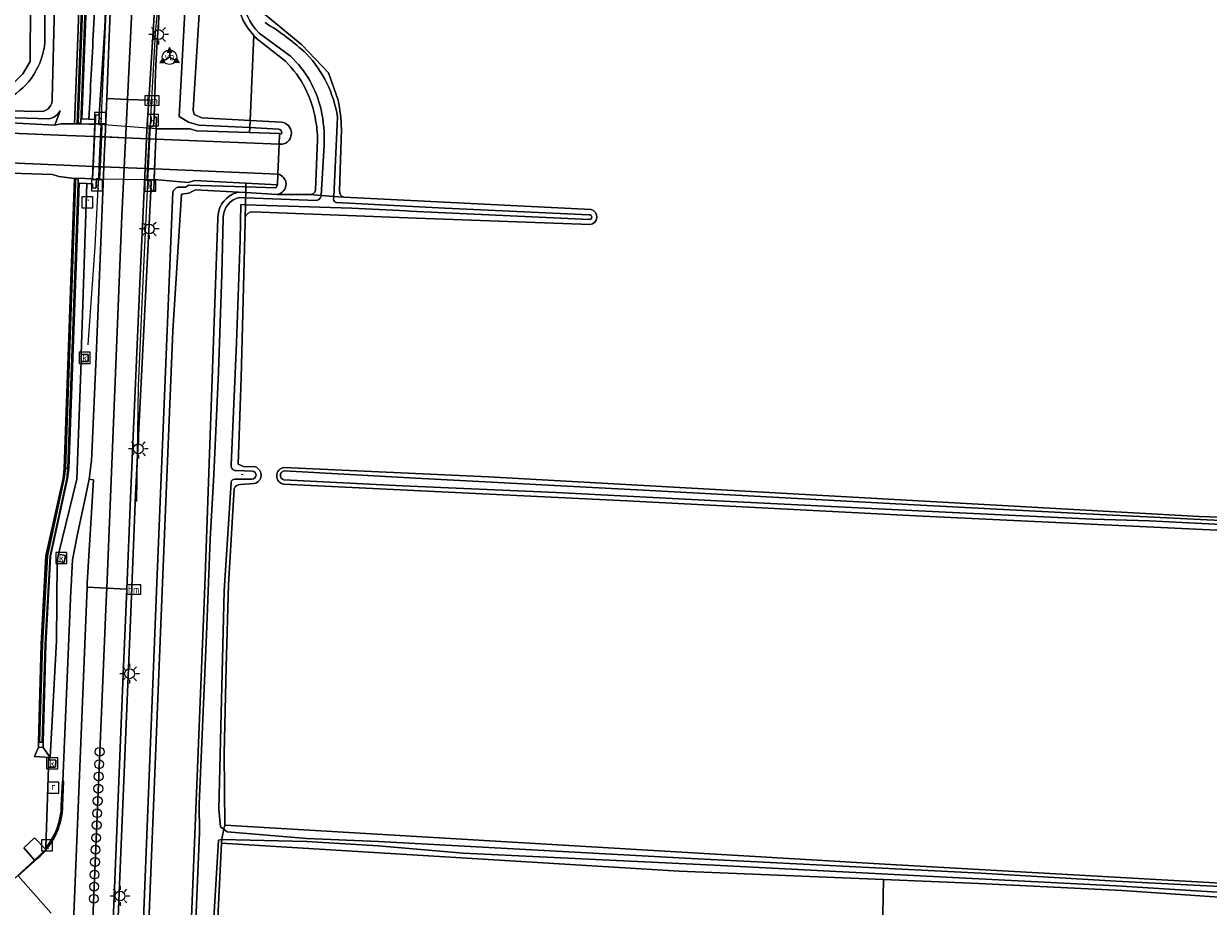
# Model space of a CAD drawing. Extents: x 168026 to 168874, y 448609 to 449769.
# Tile 16 of 39: x 168231 to 168473, y 449169 to 449349. Entities that reach past the tile are written whole.
import ezdxf
from ezdxf.enums import TextEntityAlignment as Align

# ---------------------------------------------------------------- set-up
doc = ezdxf.new("R2010")
doc.units = 0
doc.layers.get('0').update_dxf_attribs({"color": 252, "lineweight": 5})
for name, color, linetype, lineweight in [('B-WE-BV-GELEIDECONSTRUCTIE-G', 252, 'Continuous', 5), ('B-WE-BV-GELEIDECONSTRUCTIE-GV', 252, 'Continuous', 5), ('B-WE-GK-BESCHOEIING-G', 252, 'GK-BESCHOEIING', 5), ('B-WE-GR-BEPLANTING_CULTUUR_BOSPLANTSOEN-GV', 252, 'Continuous', 5), ('B-WE-GR-GROENVOORZIENING-GV', 252, 'Continuous', 5), ('B-WE-IE-MEUBILAIR_WEGMEUBILAIR-S', 252, 'Continuous', 5), ('B-WE-IE-TERREINAFSCHEIDING_KUNSTMATIG_HEKWERK-G', 252, 'IE-TERREINAFSCHEIDING-KUNSTMATIG', 5), ('B-WE-IE-TERREINAFSCHEIDING_KUNSTMATIG_MUUR-GV', 252, 'Continuous', 5), ('B-WE-KL-ET_LS_OV_LICHTMAST-S', 252, 'Continuous', 5), ('B-WE-KW-KUNSTWERK-GV', 252, 'Continuous', 5), ('B-WE-KW-KUNSTWERK_GELUIDSWERING_SCHERM-G', 252, 'Continuous', 5), ('B-WE-OG-TERREIN_CULTUURSCHEIDING-GV', 252, 'Continuous', 5), ('B-WE-OG-TERREIN_ERF-GV', 252, 'Continuous', 5), ('B-WE-OG-WATER_SLOOT-GV', 252, 'Continuous', 5), ('B-WE-RI-GWA_KOLK-S', 252, 'Continuous', 5), ('B-WE-RI-GWA_RIOOLPUT-S', 252, 'Continuous', 5), ('B-WE-RI-HWA_GOOT_LIJNGOOT-G', 252, 'Continuous', 5), ('B-WE-VH-VERHARDING_ASFALT-GV', 252, 'Continuous', 5), ('B-WE-VH-VERHARDING_BEDRIJFSVLOERPLAAT-GV', 252, 'Continuous', 5), ('B-WE-VH-VERHARDING_BETON-GV', 252, 'Continuous', 5), ('B-WE-VH-VERHARDING_GESLOTEN-GV', 252, 'Continuous', 5), ('B-WE-VH-VERHARDING_OPEN-GV', 252, 'Continuous', 5), ('B-WE-VW-BEWEGWIJZERING_DRAAGCONSTRUCTIE-S', 252, 'Continuous', 5), ('B-WE-VW-HECTOMETRERING-S', 252, 'Continuous', 5), ('B-WE-VW-VERKEERSTEKEN_DRAAGCONSTRUCTIE-S', 252, 'Continuous', 5), ('vervallen-WE-GR-BOUWLAND-GV', 252, 'Continuous', 5), ('vervallen-WE-GR-GROENVOORZIENING-GV', 252, 'Continuous', 5), ('vervallen-WE-KW-KUNSTWERK_DUIKER-G', 252, 'Continuous', 5), ('vervallen-WE-OG-TERREIN_CULTUURSCHEIDING-GV', 252, 'Continuous', 5), ('vervallen-WE-OG-TERREIN_ERF-GV', 252, 'Continuous', 5), ('vervallen-WE-OG-WATER_SLOOT-GV', 252, 'Continuous', 5)]:
    doc.layers.add(name, color=color, linetype=linetype, lineweight=lineweight)
doc.styles.add('NLCS-ISO', font='NLCS-ISO.ttf')
doc.styles.add('NLCS-ISO-ANNOTATIVE-T18', font='NLCS-ISO.ttf', dxfattribs={"height": 1.8})
doc.linetypes.add('GK-BESCHOEIING', pattern='A,30,-5,[1,NLCS.SHX,S=1,R=0,X=0,Y=0],-5', length=40)
doc.linetypes.add('IE-TERREINAFSCHEIDING-KUNSTMATIG', pattern='A,4,[82,NLCS.SHX,S=0.75,R=90,X=0,Y=0],4,-2', length=10)

# ---------------------------------------------------------------- blocks, each defined once
blk = doc.blocks.new('SIE-WEG_VERKEERSBORD_WEGWIJZER-SO')
at = {"linetype": 'ByBlock', "lineweight": 18}
h = blk.add_hatch(color=0, dxfattribs=at)
h.dxf.hatch_style = 1
h.paths.add_polyline_path([(0.5, 1), (0, 2), (-0.5, 1)])
h = blk.add_hatch(color=0, dxfattribs=at)
h.dxf.hatch_style = 1
h.paths.add_polyline_path([(-1.38, -0.22), (-2, -1.15), (-0.88, -1.09)])
h = blk.add_hatch(color=0, dxfattribs=at)
h.dxf.hatch_style = 1
h.paths.add_polyline_path([(1.38, -0.22), (2, -1.15), (0.88, -1.09)])
at = {"color": 0, "linetype": 'ByBlock', "lineweight": 18}
for points in [[(-1.13, -0.65), (0, 0)], [(0, 1), (0, 0)], [(1.13, -0.65), (0, 0)]]:
    blk.add_lwpolyline(points, dxfattribs=at)
for points in [[(0.5, 1), (0, 2), (-0.5, 1)], [(-1.38, -0.22), (-2, -1.15), (-0.88, -1.09)], [(1.38, -0.22), (2, -1.15), (0.88, -1.09)]]:
    blk.add_lwpolyline(points, close=True, dxfattribs=at)
blk = doc.blocks.new('SKL-ET_OV_LICHTMAST-SO')
at = {"color": 0, "linetype": 'ByBlock', "lineweight": 18}
for points in [[(-1.25, 0), (-2, 0)], [(-1.41, 1.41), (-0.88, 0.88)], [(0, 2), (0, 1.25)], [(0.88, 0.88), (1.41, 1.41)], [(2, 0), (1.25, 0)], [(-1.41, -1.41), (-0.88, -0.88)], [(0, -1.25), (0, -2)], [(0.88, -0.88), (1.41, -1.41)]]:
    blk.add_lwpolyline(points, dxfattribs=at)
blk.add_circle((0, 0), 1, dxfattribs=at)
blk = doc.blocks.new('SIE-WEG_PAAL_HECTOMETERPAAL-SO')
at = {"color": 0, "linetype": 'ByBlock', "lineweight": 18}
blk.add_lwpolyline([(-1.44375, -0.94375), (1.44375, -0.94375), (1.44375, 0.94375), (-1.44375, 0.94375)], close=True, dxfattribs=at)
at = {"color": 0, "linetype": 'ByBlock', "lineweight": 18, "style": 'NLCS-ISO'}
blk.add_text('hm', height=1.5, dxfattribs=at).set_placement((0, 0), align=Align.MIDDLE_CENTER)
blk = doc.blocks.new('SIE-WEG_PAAL_VERKEERSBORD-SO')
at = {"color": 0, "linetype": 'ByBlock', "lineweight": 18}
blk.add_circle((0, 0), 1.5, dxfattribs=at)
at = {"color": 0, "linetype": 'ByBlock', "lineweight": 18, "style": 'NLCS-ISO'}
blk.add_text('vb', height=1.5, dxfattribs=at).set_placement((0, 0.13), align=Align.MIDDLE_CENTER)
blk = doc.blocks.new('SAL-VERWIJZING_SYMBOOL-SO')
at = {"color": 0, "linetype": 'ByBlock', "lineweight": -2}
blk.add_circle((0, 0), 0.9, dxfattribs=at)
at = {"color": 0, "linetype": 'ByBlock', "lineweight": -2, "style": 'NLCS-ISO-ANNOTATIVE-T18'}
blk.add_attdef('SYMBOOL', (2.5, -2.5), '', height=1.8, dxfattribs=at)
blk = doc.blocks.new('SRI-KOLK-SO')
at = {"color": 0, "linetype": 'ByBlock', "lineweight": 18}
blk.add_lwpolyline([(-1.125, -1.125), (1.125, -1.125), (1.125, 1.125), (-1.125, 1.125)], close=True, dxfattribs=at)
at = {"color": 0, "linetype": 'ByBlock', "lineweight": 18, "style": 'NLCS-ISO'}
blk.add_text('k', height=1.5, dxfattribs=at).set_placement((0, 0), align=Align.MIDDLE_CENTER)
blk = doc.blocks.new('SRI-PUT_INSPECTIEPUT_RIOOLPUT-SO')
at = {"color": 0, "linetype": 'ByBlock', "lineweight": 18}
blk.add_lwpolyline([(-1.12, -1.12), (1.12, -1.12), (1.12, 1.12), (-1.12, 1.12)], close=True, dxfattribs=at)
at = {"color": 0, "linetype": 'ByBlock', "lineweight": 18, "style": 'NLCS-ISO'}
blk.add_text('r', height=1.5, dxfattribs=at).set_placement((0, 0.28), align=Align.MIDDLE_CENTER)

msp = doc.modelspace()

# ---------------------------------------------------------------- linework, layer by layer
at = {"layer": 'B-WE-BV-GELEIDECONSTRUCTIE-G', "flags": 128}
for points in [[(168244.66, 449283.707), (168246.073, 449303.803), (168246.685, 449315.683), (168246.772, 449317.602), (168246.883, 449320.051), (168247.159, 449326.15), (168247.271, 449328.621), (168247.356, 449330.497), (168248.347, 449353.075), (168249.096, 449370.458), (168249.545, 449392.938)], [(168254.555, 449251.719), (168254.905, 449275.356), (168255.824, 449296.674), (168256.749, 449315.284), (168256.831, 449317.159), (168256.94, 449319.634), (168257.209, 449325.739), (168257.318, 449328.235), (168257.4, 449330.092), (168258.377, 449347.207), (168260.008, 449365.199)]]:
    msp.add_lwpolyline(points, dxfattribs=at)
at = {"layer": 'B-WE-BV-GELEIDECONSTRUCTIE-GV', "flags": 128}
for points in [[(168239.332, 449189.675), (168239.542, 449194.687), (168239.481, 449194.686), (168239.292, 449194.695), (168239.082, 449189.685)], [(168235.971, 449181.194), (168235.957, 449180.786)]]:
    msp.add_lwpolyline(points, dxfattribs=at)
at = {"layer": 'B-WE-BV-GELEIDECONSTRUCTIE-GV'}
for points in [[(168235.957, 449180.786, 0.1731603), (168239.332, 449189.675)], [(168239.082, 449189.685, -0.0510174), (168238.736, 449186.864)], [(168238.736, 449186.864, -0.1151371), (168235.971, 449181.194)]]:
    msp.add_lwpolyline(points, format="xyb", dxfattribs=at)
at = {"layer": 'B-WE-GK-BESCHOEIING-G', "flags": 128}
for points in [[(168232.802, 449341.542), (168232.879, 449353.33)], [(168232.802, 449341.542), (168231.269, 449338.969)]]:
    msp.add_lwpolyline(points, dxfattribs=at)
at = {"layer": 'B-WE-GR-BEPLANTING_CULTUUR_BOSPLANTSOEN-GV', "flags": 128}
for points in [[(168241.863, 449328.778), (168242.555, 449348.103), (168243.279, 449367.685)], [(168237.92, 449358.412), (168237.29, 449333.818)], [(168220.809, 449328.207), (168220.901, 449329.411), (168220.865, 449330.309), (168236.583, 449329.8), (168237.123, 449329.939), (168237.632, 449330.169), (168238.364, 449330.727), (168238.91, 449331.467), (168237.799, 449328.507), (168239.079, 449328.812), (168241.863, 449328.778)], [(168235.114, 449331.282), (168220.888, 449331.606)]]:
    msp.add_lwpolyline(points, dxfattribs=at)
at = {"layer": 'B-WE-GR-BEPLANTING_CULTUUR_BOSPLANTSOEN-GV'}
msp.add_lwpolyline([(168237.29, 449333.818, -0.385809), (168235.114, 449331.282)], format="xyb", dxfattribs=at)
at = {"layer": 'B-WE-GR-GROENVOORZIENING-GV', "flags": 128}
for points in [[(168292.398, 449584.357), (168287.726, 449582.31), (168282.702, 449554.026), (168278.843, 449532.389), (168276.378, 449502.072), (168274.281, 449476.353), (168274.816, 449474.522), (168274.091, 449470.412), (168272.003, 449463.327), (168272.454, 449457.123), (168270.459, 449434.369), (168267.595, 449401.68), (168265.567, 449374.433), (168263.227, 449330.273), (168265.114, 449329.107), (168267.196, 449328.53), (168277.605, 449328.02), (168277.669, 449329.47), (168267.845, 449329.999), (168266.27, 449330.717), (168266.024, 449331.552), (168268.715, 449374.239), (168269.096, 449378.482)], [(168248.515, 449533.341), (168246.627, 449533.469), (168246.486, 449530.609), (168246.094, 449506.006), (168246.029, 449480.615), (168246.178, 449456.443), (168246.101, 449431.625), (168245.783, 449405.161), (168245.212, 449381.89), (168244.404, 449357.873), (168243.359, 449329.791), (168244.773, 449329.75)], [(168244.773, 449329.75), (168246.093, 449329.695), (168246.139, 449330.618), (168246.873, 449330.589), (168248.006, 449348.452), (168248.581, 449362.407), (168248.987, 449372.568), (168249.309, 449381.303), (168249.748, 449395.711), (168250.265, 449419.005), (168250.441, 449441.049), (168250.355, 449460.843), (168250.28, 449487.245), (168250.381, 449498.949), (168250.688, 449524.89), (168250.849, 449531.216), (168250.915, 449533.177), (168248.515, 449533.341)], [(168251.909, 449533.11), (168250.915, 449533.177), (168250.849, 449531.216), (168250.688, 449524.89), (168250.381, 449498.949), (168250.28, 449487.245), (168250.355, 449460.843), (168250.441, 449441.049), (168250.265, 449419.005), (168249.748, 449395.711), (168249.309, 449381.303), (168248.987, 449372.568), (168248.581, 449362.407), (168248.006, 449348.452), (168246.873, 449330.589), (168246.822, 449328.645), (168247.271, 449328.621), (168247.43, 449328.613), (168247.324, 449326.143)], [(168269.096, 449378.482), (168268.715, 449374.239), (168266.024, 449331.552), (168266.27, 449330.717), (168267.845, 449329.999), (168277.669, 449329.47), (168277.741, 449331.018)], [(168259.104, 449351.494), (168258.605, 449343.411), (168258.339, 449339.099), (168258.063, 449330.135), (168258.606, 449330.132), (168258.522, 449327.786), (168265.459, 449327.787), (168266.755, 449327.384), (168277.56, 449327.013), (168277.605, 449328.02), (168267.196, 449328.53), (168265.114, 449329.107), (168263.227, 449330.273), (168265.567, 449374.433)], [(168239.332, 449189.675), (168239.542, 449194.687), (168239.481, 449194.686), (168241.093, 449233.552), (168241.141, 449234.454), (168241.426, 449239.865), (168242.426, 449245.082), (168244.156, 449253.013), (168244.831, 449256.278), (168245.291, 449260.133), (168245.409, 449261.452), (168246.26, 449281.324), (168247.054, 449301.262), (168247.825, 449320.012), (168247.909, 449322.051), (168248.078, 449326.113), (168248.404, 449333.955), (168248.928, 449346.537), (168249.747, 449366.419)], [(168258.472, 449357.487), (168256.998, 449333.597), (168256.63, 449327.632), (168256.545, 449325.766), (168256.266, 449319.662), (168255.269, 449297.801), (168253.293, 449252.492), (168252.517, 449233.854), (168251.795, 449216.505), (168249.908, 449171.173), (168248.364, 449134.047), (168248.004, 449125.395), (168246.191, 449080.191), (168244.255, 449034.096), (168243.844, 449024.315), (168243.708, 449019.881), (168243.521, 449014.836), (168243.536, 449012.775)], [(168248.37, 449000.436), (168248.454, 449002.969), (168248.748, 449013.891), (168249.738, 449042.709), (168253.118, 449128.034), (168253.846, 449145.546), (168249.85, 449145.717), (168253.322, 449229.141), (168254.32, 449253.08), (168257.422, 449315.126), (168257.515, 449317.12), (168256.831, 449317.159), (168256.646, 449317.17), (168256.76, 449319.642), (168257.043, 449325.746), (168257.158, 449328.236), (168257.318, 449328.235), (168257.984, 449328.233), (168258.063, 449330.135), (168258.339, 449339.099), (168258.605, 449343.411), (168259.104, 449351.494)], [(168247.324, 449326.143), (168247.063, 449320.044), (168246.958, 449317.597), (168246.772, 449317.602), (168246.323, 449317.614), (168246.241, 449315.707), (168245.507, 449315.658), (168245.522, 449316.576), (168244.369, 449316.632), (168243.194, 449281.76), (168244.644, 449281.739), (168244.623, 449280.289), (168243.173, 449280.311), (168242.286, 449256.276), (168238.578, 449241.021), (168240.003, 449240.755), (168239.737, 449239.33), (168238.312, 449239.596), (168238.15, 449223.346), (168236.902, 449199.516), (168236.557, 449199.023), (168238.007, 449199.011), (168237.995, 449197.561), (168236.545, 449197.573), (168235.971, 449181.194), (168235.957, 449180.786)], [(168266.332, 449317.224), (168265.028, 449316.854), (168258.094, 449317.431), (168258.018, 449315.107), (168257.422, 449315.126), (168254.32, 449253.08), (168253.322, 449229.141), (168249.85, 449145.717), (168253.846, 449145.546), (168253.118, 449128.034), (168249.738, 449042.709), (168248.748, 449013.891), (168248.454, 449002.969), (168258.239, 448999.941)], [(168275.287, 449314.843), (168266.529, 449315.334), (168265.175, 449314.639), (168263.643, 449314.436), (168261.88, 449286.577), (168259.705, 449233.442), (168255.713, 449133.886), (168252.249, 449050.822), (168251.482, 449032.854), (168253.52, 449032.516), (168254.091, 449032.277)], [(168254.091, 449032.277), (168253.52, 449032.516), (168251.482, 449032.854), (168252.249, 449050.822), (168255.713, 449133.886), (168259.705, 449233.442), (168261.88, 449286.577), (168263.643, 449314.436), (168265.175, 449314.639), (168266.529, 449315.334), (168275.287, 449314.843), (168276.785, 449314.759)], [(168262.958, 449315.861), (168264.495, 449315.908), (168265.172, 449316.296), (168276.815, 449315.953), (168276.833, 449316.674), (168266.332, 449317.224)], [(168276.785, 449314.759), (168276.815, 449315.953), (168265.172, 449316.296), (168264.495, 449315.908), (168262.958, 449315.861)], [(168261.922, 449314.827), (168258.593, 449233.487), (168254.601, 449133.931), (168251.199, 449052.367), (168250.384, 449036.034), (168250.331, 449029.972), (168254.009, 449029.414)], [(168254.009, 449029.414), (168250.331, 449029.972), (168250.384, 449036.034), (168251.199, 449052.367), (168254.601, 449133.931), (168258.593, 449233.487), (168261.922, 449314.827)]]:
    msp.add_lwpolyline(points, dxfattribs=at)
at = {"layer": 'B-WE-GR-GROENVOORZIENING-GV'}
for points in [[(168246.19, 449358.149, -0.0017755), (168245.72, 449348.033)], [(168245.72, 449348.033, 0.0017755), (168246.19, 449358.149)], [(168245.72, 449348.033, -0.0009302), (168244.773, 449329.75)], [(168244.773, 449329.75, 0.0009302), (168245.72, 449348.033)], [(168262.958, 449315.861, 0.2879225), (168261.922, 449314.827)], [(168261.922, 449314.827, -0.2879225), (168262.958, 449315.861)], [(168274.106, 449314.44, -0.0589593), (168275.287, 449314.843)], [(168235.957, 449180.786, 0.1731603), (168239.332, 449189.675)]]:
    msp.add_lwpolyline(points, format="xyb", dxfattribs=at)
at = {"layer": 'B-WE-GR-GROENVOORZIENING-GV', "flags": 128}
for points in [[(168244.369, 449316.632), (168242.824, 449316.666), (168240.677, 449258.477), (168240.445, 449256.419), (168236.939, 449240.582), (168236.02, 449222.648), (168235.461, 449202.602), (168235.43, 449201.598), (168236.902, 449199.516), (168238.15, 449223.346), (168238.312, 449239.596), (168238.578, 449241.021), (168242.286, 449256.276), (168243.173, 449280.311), (168243.194, 449281.76)], [(168233.672, 449199.75), (168236.902, 449199.516), (168235.43, 449201.598), (168234.518, 449201.648)]]:
    msp.add_lwpolyline(points, close=True, dxfattribs=at)
at = {"layer": 'B-WE-IE-TERREINAFSCHEIDING_KUNSTMATIG_HEKWERK-G', "flags": 128}
msp.add_lwpolyline([(168261.99, 449327.787), (168258.522, 449327.786), (168258.094, 449317.431), (168261.561, 449317.142)], dxfattribs=at)
at = {"layer": 'B-WE-IE-TERREINAFSCHEIDING_KUNSTMATIG_MUUR-GV', "flags": 128}
for points in [[(168247.541, 449555.916), (168246.297, 449530.615), (168245.905, 449506.008), (168245.84, 449480.615), (168245.989, 449456.443), (168245.912, 449431.626), (168245.594, 449405.163), (168245.012, 449381.897), (168244.204, 449357.88), (168243.126, 449328.917), (168242.611, 449328.912), (168243.671, 449357.521), (168244.477, 449381.798), (168245.087, 449405.351), (168245.413, 449432.135), (168245.494, 449456.528), (168245.366, 449481.077), (168245.391, 449505.892), (168245.79, 449530.358), (168247.062, 449556.097), (168249.625, 449582.261), (168249.79, 449583.803), (168250.304, 449583.724)], [(168249.79, 449583.803), (168249.625, 449582.261), (168247.062, 449556.097), (168245.79, 449530.358), (168245.391, 449505.892), (168245.366, 449481.077), (168245.494, 449456.528), (168245.413, 449432.135), (168245.087, 449405.351), (168244.477, 449381.798), (168243.671, 449357.521), (168242.611, 449328.912), (168243.126, 449328.917), (168244.204, 449357.88), (168245.012, 449381.897), (168245.594, 449405.163), (168245.912, 449431.626), (168245.989, 449456.443), (168245.84, 449480.615), (168245.905, 449506.008), (168246.297, 449530.615), (168247.541, 449555.916), (168250.304, 449583.724)], [(168241.83, 449317.657), (168239.736, 449258.502), (168239.974, 449258.496), (168242.029, 449316.714), (168242.055, 449317.544), (168242.586, 449317.528), (168242.56, 449316.697), (168240.505, 449258.482), (168240.677, 449258.477), (168242.824, 449316.666), (168244.369, 449316.632), (168245.522, 449316.576), (168245.507, 449315.658), (168246.241, 449315.707), (168246.323, 449317.614), (168246.772, 449317.602), (168246.958, 449317.597), (168247.063, 449320.044), (168247.324, 449326.143), (168247.43, 449328.613), (168247.271, 449328.621), (168246.822, 449328.645), (168246.873, 449330.589), (168246.139, 449330.618), (168246.093, 449329.695), (168246.039, 449328.697), (168246.012, 449328.333), (168245.913, 449326.201), (168245.628, 449320.103), (168245.511, 449317.589), (168242.592, 449317.708)], [(168257.043, 449325.746), (168256.76, 449319.642), (168256.646, 449317.17), (168256.831, 449317.159), (168257.515, 449317.12), (168257.422, 449315.126), (168258.018, 449315.107), (168258.094, 449317.431), (168258.183, 449319.583), (168258.435, 449325.689), (168258.522, 449327.786), (168258.606, 449330.132), (168258.063, 449330.135), (168257.984, 449328.233), (168257.318, 449328.235), (168257.158, 449328.236)], [(168240.505, 449258.482), (168242.56, 449316.697), (168242.586, 449317.528), (168242.055, 449317.544), (168242.029, 449316.714), (168239.974, 449258.496)], [(168239.736, 449258.502), (168239.501, 449256.464), (168235.992, 449240.695), (168235.054, 449222.632), (168234.489, 449202.617), (168234.518, 449201.648), (168235.43, 449201.598), (168235.461, 449202.602), (168236.02, 449222.648), (168236.939, 449240.582), (168240.445, 449256.419), (168240.677, 449258.477), (168240.505, 449258.482), (168240.502, 449258.395), (168240.266, 449256.393), (168236.88, 449240.585), (168235.862, 449222.629), (168235.263, 449202.661), (168234.721, 449202.677), (168235.32, 449222.645), (168236.339, 449240.616), (168239.742, 449256.505), (168239.972, 449258.457), (168239.974, 449258.496)], [(168239.974, 449258.496), (168239.972, 449258.457), (168239.742, 449256.505), (168236.339, 449240.616), (168235.32, 449222.645), (168234.721, 449202.677), (168235.263, 449202.661), (168235.862, 449222.629), (168236.88, 449240.585), (168240.266, 449256.393), (168240.502, 449258.395), (168240.505, 449258.482)]]:
    msp.add_lwpolyline(points, close=True, dxfattribs=at)
msp.add_lwpolyline([(168243.471, 449357.528), (168242.406, 449328.771), (168244.732, 449328.743), (168246.039, 449328.697), (168246.093, 449329.695), (168244.773, 449329.75), (168243.359, 449329.791), (168244.404, 449357.873)], dxfattribs=at)
at = {"layer": 'B-WE-KW-KUNSTWERK-GV', "flags": 128}
for points in [[(168258.094, 449317.431), (168258.183, 449319.583), (168258.435, 449325.689), (168258.522, 449327.786), (168246.039, 449328.697), (168246.012, 449328.333), (168245.913, 449326.201), (168245.628, 449320.103), (168245.511, 449317.589)], [(168245.628, 449320.103), (168246.883, 449320.051), (168247.063, 449320.044), (168247.825, 449320.012), (168256.266, 449319.662), (168256.76, 449319.642), (168256.94, 449319.634), (168258.183, 449319.583), (168258.435, 449325.689), (168257.209, 449325.739), (168257.043, 449325.746), (168256.545, 449325.766), (168248.078, 449326.113), (168247.324, 449326.143), (168247.159, 449326.15), (168245.913, 449326.201)]]:
    msp.add_lwpolyline(points, close=True, dxfattribs=at)
at = {"layer": 'B-WE-KW-KUNSTWERK_GELUIDSWERING_SCHERM-G', "flags": 128}
msp.add_lwpolyline([(168242.866, 449317.697), (168245.511, 449317.589), (168245.978, 449328.701), (168243.347, 449328.76)], dxfattribs=at)
at = {"layer": 'B-WE-OG-TERREIN_CULTUURSCHEIDING-GV', "flags": 128}
for points in [[(168237.29, 449333.818), (168237.92, 449358.412), (168238.415, 449378.766), (168238.468, 449402.76), (168238.899, 449430.887), (168238.606, 449440.302), (168238.127, 449455.721), (168237.478, 449492.754), (168237.569, 449522.05), (168237.775, 449530.618), (168238.223, 449549.256), (168239.798, 449573.11), (168241.439, 449587.429), (168235.582, 449585.153), (168232.492, 449580.563), (168232.577, 449572.724), (168232.725, 449563.621), (168233.704, 449536.92)], [(168233.704, 449536.92), (168234.254, 449529.901), (168234.843, 449508.455), (168236.061, 449484.975), (168235.679, 449476.962), (168235.939, 449457.843), (168235.66, 449440.348), (168236.05, 449418.109), (168235.616, 449384.684), (168235.817, 449345.494)], [(168243.279, 449367.685), (168242.555, 449348.103), (168241.863, 449328.778), (168242.406, 449328.771), (168243.471, 449357.528)], [(168220.888, 449331.606), (168235.114, 449331.282)], [(168284.048, 449329.126), (168277.669, 449329.47), (168277.605, 449328.02), (168283.479, 449327.732), (168283.767, 449327.628), (168283.986, 449327.426), (168284.112, 449327.179), (168284.137, 449326.975), (168284.008, 449326.732), (168283.688, 449326.621), (168283.607, 449324.659)], [(168277.741, 449331.018), (168277.669, 449329.47), (168284.048, 449329.126)], [(168283.607, 449324.659), (168283.324, 449318.541)], [(168230.265, 449175.46), (168233.671, 449178.567), (168231.475, 449181.091), (168233.665, 449183.125), (168235.957, 449180.786), (168235.971, 449181.194), (168236.545, 449197.573), (168236.557, 449199.023), (168236.902, 449199.516), (168233.672, 449199.75), (168234.518, 449201.648), (168234.489, 449202.617), (168235.054, 449222.632), (168235.992, 449240.695), (168239.501, 449256.464), (168239.736, 449258.502), (168241.83, 449317.657), (168238.654, 449318.034), (168237.375, 449318.432), (168220.466, 449318.993)], [(168283.324, 449318.541), (168283.268, 449316.337), (168282.9, 449315.773), (168276.815, 449315.953), (168276.785, 449314.759)], [(168276.785, 449314.759), (168283.218, 449314.398)], [(168283.218, 449314.398), (168285.04, 449314.385)]]:
    msp.add_lwpolyline(points, dxfattribs=at)
at = {"layer": 'B-WE-OG-TERREIN_CULTUURSCHEIDING-GV'}
for points in [[(168235.817, 449345.494, -0.2445018), (168228.436, 449334.029)], [(168235.114, 449331.282, 0.385809), (168237.29, 449333.818)], [(168285.48, 449328.424, 0.1800358), (168284.048, 449329.126)], [(168284.048, 449329.126, -0.1800358), (168285.48, 449328.424)], [(168286.102, 449326.955, 0.1811662), (168285.48, 449328.424)], [(168285.48, 449328.424, -0.1811662), (168286.102, 449326.955)], [(168283.607, 449324.659, 0.2881859), (168285.655, 449325.497)], [(168285.655, 449325.497, -0.2881859), (168283.607, 449324.659)], [(168285.655, 449325.497, 0.1719706), (168286.102, 449326.955)], [(168286.102, 449326.955, -0.1719706), (168285.655, 449325.497)], [(168284.515, 449317.827, 0.169569), (168283.324, 449318.541)], [(168283.324, 449318.541, -0.169569), (168284.515, 449317.827)], [(168285.003, 449316.527, 0.1690828), (168284.515, 449317.827)], [(168284.515, 449317.827, -0.1690828), (168285.003, 449316.527)], [(168283.218, 449314.398, 0.1825624), (168284.511, 449315.126)], [(168284.511, 449315.126, -0.1825624), (168283.218, 449314.398)], [(168284.511, 449315.126, 0.1825255), (168285.003, 449316.527)], [(168285.003, 449316.527, -0.1825255), (168284.511, 449315.126)]]:
    msp.add_lwpolyline(points, format="xyb", dxfattribs=at)
at = {"layer": 'B-WE-OG-TERREIN_CULTUURSCHEIDING-GV', "flags": 128}
for points in [[(168237.799, 449328.507), (168238.91, 449331.467), (168238.364, 449330.727), (168237.632, 449330.169), (168237.123, 449329.939), (168236.583, 449329.8), (168220.865, 449330.309), (168220.901, 449329.411)], [(168277.56, 449327.013), (168283.695, 449326.803), (168283.688, 449326.621), (168284.008, 449326.732), (168284.137, 449326.975), (168284.112, 449327.179), (168283.986, 449327.426), (168283.767, 449327.628), (168283.479, 449327.732), (168277.605, 449328.02)], [(168283.268, 449316.337), (168276.833, 449316.674), (168276.815, 449315.953), (168282.9, 449315.773)]]:
    msp.add_lwpolyline(points, close=True, dxfattribs=at)
at = {"layer": 'B-WE-OG-TERREIN_ERF-GV', "flags": 128}
msp.add_lwpolyline([(168237.087, 449167.751), (168236.992, 449167.858), (168230.358, 449175.355), (168230.265, 449175.46), (168229.836, 449175.07), (168229.035, 449174.5), (168224.917, 449171.07)], dxfattribs=at)
at = {"layer": 'B-WE-OG-WATER_SLOOT-GV', "flags": 128}
for points in [[(168233.627, 449457.145), (168233.721, 449440.42), (168233.57, 449407.336), (168233.426, 449384.779), (168233.005, 449360.58), (168232.879, 449353.33), (168232.802, 449341.542), (168231.269, 449338.969), (168229.193, 449336.884), (168226.719, 449335.291), (168220.012, 449335.561), (168196.213, 449336.439), (168182.22, 449337.155), (168182.179, 449336.286), (168205.396, 449335.288), (168228.436, 449334.029)], [(168235.817, 449345.494), (168235.616, 449384.684)], [(168026.115, 449343.89), (168100.628, 449340.577), (168116.288, 449340.124), (168123.814, 449339.907), (168146.97, 449338.874), (168168.402, 449337.806), (168182.22, 449337.155), (168196.213, 449336.439), (168220.012, 449335.561), (168226.719, 449335.291), (168229.193, 449336.884), (168231.269, 449338.969), (168232.802, 449341.542), (168232.879, 449353.33)], [(168276.773, 449314.27), (168276.785, 449314.759), (168275.287, 449314.843)], [(168285.04, 449314.385), (168283.218, 449314.398), (168276.785, 449314.759), (168276.773, 449314.27)]]:
    msp.add_lwpolyline(points, dxfattribs=at)
at = {"layer": 'B-WE-OG-WATER_SLOOT-GV'}
for points in [[(168228.436, 449334.029, 0.2445018), (168235.817, 449345.494)], [(168275.287, 449314.843, 0.0589593), (168274.106, 449314.44, 0.0589593)]]:
    msp.add_lwpolyline(points, format="xyb", dxfattribs=at)
at = {"layer": 'B-WE-RI-HWA_GOOT_LIJNGOOT-G', "flags": 128}
for points in [[(168239.472, 449189.669), (168239.682, 449194.681), (168239.542, 449194.687)], [(168230.358, 449175.355), (168234.369, 449179.015)]]:
    msp.add_lwpolyline(points, dxfattribs=at)
at = {"layer": 'B-WE-RI-HWA_GOOT_LIJNGOOT-G'}
for points in [[(168239.116, 449186.777, 0.0511665), (168239.472, 449189.669)], [(168234.369, 449179.015, 0.1634841), (168239.116, 449186.777)]]:
    msp.add_lwpolyline(points, format="xyb", dxfattribs=at)
at = {"layer": 'B-WE-VH-VERHARDING_ASFALT-GV', "flags": 128}
for points in [[(168220.53, 449321.149), (168239.672, 449320.35), (168245.628, 449320.103), (168245.913, 449326.201), (168240.295, 449326.431), (168220.734, 449327.235), (168220.597, 449323.141)], [(168245.913, 449326.201), (168245.628, 449320.103), (168258.183, 449319.583), (168258.435, 449325.689)], [(168258.183, 449319.583), (168283.324, 449318.541), (168283.607, 449324.659), (168258.435, 449325.689)]]:
    msp.add_lwpolyline(points, close=True, dxfattribs=at)
at = {"layer": 'B-WE-VH-VERHARDING_BEDRIJFSVLOERPLAAT-GV', "flags": 128}
msp.add_lwpolyline([(168235.957, 449180.786), (168233.665, 449183.125), (168231.475, 449181.091), (168233.671, 449178.567)], close=True, dxfattribs=at)
at = {"layer": 'B-WE-VH-VERHARDING_BETON-GV', "flags": 128}
for points in [[(168242.406, 449328.771), (168241.863, 449328.778), (168239.079, 449328.812), (168237.799, 449328.507), (168220.901, 449329.411), (168220.809, 449328.207), (168220.734, 449327.235), (168240.295, 449326.431), (168245.913, 449326.201), (168246.012, 449328.333), (168246.039, 449328.697), (168244.732, 449328.743)], [(168245.913, 449326.201), (168258.435, 449325.689), (168258.522, 449327.786), (168246.039, 449328.697), (168246.012, 449328.333)], [(168283.607, 449324.659), (168283.688, 449326.621), (168283.695, 449326.803), (168277.56, 449327.013), (168266.755, 449327.384), (168265.459, 449327.787), (168258.522, 449327.786), (168258.435, 449325.689)], [(168220.53, 449321.149), (168220.505, 449320.314), (168220.466, 449318.993), (168237.375, 449318.432), (168238.654, 449318.034), (168241.83, 449317.657), (168242.592, 449317.708), (168245.511, 449317.589), (168245.628, 449320.103), (168239.672, 449320.35)], [(168258.094, 449317.431), (168258.183, 449319.583), (168245.628, 449320.103), (168245.511, 449317.589)], [(168283.268, 449316.337), (168283.324, 449318.541), (168258.183, 449319.583), (168258.094, 449317.431), (168265.028, 449316.854), (168266.332, 449317.224), (168276.833, 449316.674)]]:
    msp.add_lwpolyline(points, close=True, dxfattribs=at)
at = {"layer": 'B-WE-VH-VERHARDING_GESLOTEN-GV', "flags": 128}
for points in [[(168254.532, 449385.489), (168255.227, 449414.574), (168255.322, 449417.591), (168255.502, 449420.59), (168256.476, 449433.726), (168251.468, 449434.15), (168251.149, 449410.305), (168250.509, 449387.003), (168250.131, 449376.216), (168249.747, 449366.419), (168248.928, 449346.537), (168248.404, 449333.955), (168252.643, 449333.778), (168253.449, 449350.538), (168255.054, 449376.642), (168255.486, 449384.434)], [(168256.998, 449333.597), (168258.472, 449357.487), (168260.77, 449387.309), (168263.126, 449417.115), (168264.476, 449433.048), (168260.577, 449433.379), (168258.956, 449414.356), (168257.561, 449397.478), (168256.541, 449385.389)], [(168255.486, 449384.434), (168255.054, 449376.642), (168253.449, 449350.538), (168252.643, 449333.778), (168256.998, 449333.597)], [(168241.125, 449165.896), (168241.625, 449165.881), (168244.418, 449234.281), (168244.45, 449235.065), (168245.741, 449256.137), (168244.831, 449256.278), (168244.156, 449253.013), (168242.426, 449245.082), (168241.426, 449239.865), (168241.141, 449234.454), (168241.093, 449233.552), (168239.481, 449194.686), (168239.542, 449194.687), (168239.332, 449189.675)], [(168235.957, 449180.786), (168233.671, 449178.567)], [(168233.671, 449178.567), (168230.265, 449175.46), (168230.358, 449175.355), (168236.992, 449167.858), (168237.087, 449167.751)]]:
    msp.add_lwpolyline(points, dxfattribs=at)
for points in [[(168248.078, 449326.113), (168247.909, 449322.051), (168247.825, 449320.012), (168247.054, 449301.262), (168246.26, 449281.324), (168245.409, 449261.452), (168245.291, 449260.133), (168244.831, 449256.278), (168245.741, 449256.137), (168244.45, 449235.065), (168244.418, 449234.281), (168248.415, 449234.07), (168251.502, 449310.033), (168252.643, 449333.778), (168248.404, 449333.955)], [(168256.266, 449319.662), (168256.545, 449325.766), (168256.63, 449327.632), (168256.998, 449333.597), (168252.643, 449333.778), (168251.502, 449310.033), (168248.415, 449234.07), (168252.517, 449233.854), (168253.293, 449252.492), (168255.269, 449297.801)], [(168246.883, 449320.051), (168247.063, 449320.044), (168247.825, 449320.012), (168256.266, 449319.662), (168256.76, 449319.642), (168256.94, 449319.634), (168258.183, 449319.583), (168258.435, 449325.689), (168257.209, 449325.739), (168257.043, 449325.746), (168256.545, 449325.766), (168248.078, 449326.113), (168247.324, 449326.143), (168247.159, 449326.15), (168245.913, 449326.201), (168245.628, 449320.103)], [(168241.125, 449165.896), (168239.829, 449134.399), (168239.969, 449134.393), (168244.222, 449134.218), (168244.288, 449135.801), (168248.306, 449231.39), (168248.415, 449234.07), (168244.418, 449234.281), (168241.625, 449165.881)], [(168248.364, 449134.047), (168249.908, 449171.173), (168251.795, 449216.505), (168252.517, 449233.854), (168248.415, 449234.07), (168248.306, 449231.39), (168244.288, 449135.801), (168244.222, 449134.218)]]:
    msp.add_lwpolyline(points, close=True, dxfattribs=at)
at = {"layer": 'B-WE-VH-VERHARDING_GESLOTEN-GV'}
msp.add_lwpolyline([(168239.332, 449189.675, -0.1731603), (168235.957, 449180.786)], format="xyb", dxfattribs=at)
at = {"layer": 'B-WE-VH-VERHARDING_OPEN-GV', "flags": 128}
for points in [[(168243.173, 449280.311), (168244.623, 449280.289), (168244.644, 449281.739), (168243.194, 449281.76)], [(168238.312, 449239.596), (168239.737, 449239.33), (168240.003, 449240.755), (168238.578, 449241.021)], [(168237.995, 449197.561), (168238.007, 449199.011), (168236.557, 449199.023), (168236.545, 449197.573)]]:
    msp.add_lwpolyline(points, close=True, dxfattribs=at)
at = {"layer": 'vervallen-WE-GR-BOUWLAND-GV', "flags": 128}
for points in [[(168280.575, 449351.244), (168288.248, 449344.894), (168293.672, 449339.205), (168295.656, 449333.649), (168295.655, 449333.623)], [(168296.306, 449327.732), (168295.914, 449315.143)], [(168296.8, 449313.834), (168347.3, 449311.29)], [(168347.031, 449308.283), (168311.609, 449309.579), (168278.171, 449310.861)], [(168276.657, 449309.663), (168276.634, 449308.732), (168275.838, 449276.972), (168275.214, 449259.383), (168276.344, 449258.885), (168278.756, 449258.794)], [(168284.581, 449258.686), (168326.348, 449256.788), (168471.34, 449248.718), (168483.829, 449248.299), (168483.682, 449247.016), (168483.509, 449245.51), (168413.527, 449248.818), (168354.525, 449251.86), (168284.515, 449255.286)], [(168278.454, 449255.4), (168275.722, 449255.212)], [(168274.447, 449254.357), (168273.288, 449234.812), (168272.755, 449217.938), (168272.36, 449200.342), (168272.515, 449185.727), (168407.2, 449177.775), (168487.803, 449173.2)], [(168486.432, 449131.297), (168406.058, 449128.701), (168406.947, 449174.632), (168365.223, 449176.334), (168271.847, 449182.071), (168270.3, 449150.175), (168269.859, 449134.426), (168269.578, 449124.403), (168269.538, 449123.664), (168269.46, 449122.31), (168269.445, 449122.043), (168280.98, 449122.474), (168337.27, 449124.217), (168395.722, 449126.119), (168447.613, 449127.722), (168485.118, 449129.054)]]:
    msp.add_lwpolyline(points, dxfattribs=at)
at = {"layer": 'vervallen-WE-GR-BOUWLAND-GV'}
for points in [[(168295.655, 449333.623, -0.0361839), (168296.306, 449327.732)], [(168295.914, 449315.143, 0.3449694), (168296.8, 449313.834)], [(168278.171, 449310.861, 0.3496229), (168276.657, 449309.663)], [(168347.3, 449311.29, -0.8445381), (168347.031, 449308.283)], [(168278.756, 449258.794, -0.7714936), (168278.454, 449255.4)], [(168284.515, 449255.286, -0.8493893), (168284.581, 449258.686)], [(168275.722, 449255.212, 0.314544), (168274.447, 449254.357)]]:
    msp.add_lwpolyline(points, format="xyb", dxfattribs=at)
at = {"layer": 'vervallen-WE-GR-GROENVOORZIENING-GV'}
for points in [[(168278.438, 449346.802, -0.1512031), (168275.049, 449353.778)], [(168271.091, 449309.492, -0.2968166), (168274.106, 449314.44, -0.2968166)]]:
    msp.add_lwpolyline(points, format="xyb", dxfattribs=at)
at = {"layer": 'vervallen-WE-GR-GROENVOORZIENING-GV', "flags": 128}
for points in [[(168277.741, 449331.018), (168277.958, 449335.709), (168277.952, 449335.848), (168278.438, 449346.802)], [(168259.164, 449001.396), (168259.664, 449003.19), (168259.775, 449019.857), (168268.449, 449234.519), (168271.091, 449309.492)]]:
    msp.add_lwpolyline(points, dxfattribs=at)
at = {"layer": 'vervallen-WE-KW-KUNSTWERK_DUIKER-G', "flags": 128}
msp.add_lwpolyline([(168276.238, 449257.217), (168275.871, 449257.251)], dxfattribs=at)
at = {"layer": 'vervallen-WE-OG-TERREIN_CULTUURSCHEIDING-GV', "flags": 128}
for points in [[(168278.438, 449346.802), (168277.952, 449335.848), (168277.958, 449335.709), (168277.741, 449331.018)], [(168284.889, 449341.55), (168278.998, 449346.238)], [(168291.034, 449315.234), (168291.429, 449325.507)], [(168285.04, 449314.385), (168289.855, 449314.352)]]:
    msp.add_lwpolyline(points, dxfattribs=at)
at = {"layer": 'vervallen-WE-OG-TERREIN_CULTUURSCHEIDING-GV'}
for points in [[(168278.998, 449346.238, -0.0142475), (168278.438, 449346.802)], [(168291.019, 449329.642, 0.1578199), (168284.889, 449341.55)], [(168291.429, 449325.507, 0.0434158), (168291.019, 449329.642)], [(168289.855, 449314.352, 0.3212527), (168291.034, 449315.234)]]:
    msp.add_lwpolyline(points, format="xyb", dxfattribs=at)
at = {"layer": 'vervallen-WE-OG-TERREIN_ERF-GV', "flags": 128}
for points in [[(168406.947, 449174.632), (168406.058, 449128.701), (168486.432, 449131.297), (168487.712, 449138.277), (168487.988, 449138.387), (168492.602, 449148.447), (168492.887, 449172.2)], [(168489.257, 449170.071), (168455.639, 449172.421), (168426.379, 449173.839), (168406.947, 449174.632)]]:
    msp.add_lwpolyline(points, dxfattribs=at)
at = {"layer": 'vervallen-WE-OG-WATER_SLOOT-GV'}
for points in [[(168275.049, 449353.778, 0.1512031), (168278.438, 449346.802)], [(168279.541, 449347.314, -0.19516), (168276.162, 449354.864)], [(168276.162, 449354.864, 0.19516), (168279.541, 449347.314)], [(168280.743, 449349.436, -0.0507301), (168289.181, 449343.077)], [(168289.181, 449343.077, 0.0507301), (168280.743, 449349.436)], [(168278.438, 449346.802, 0.0142475), (168278.998, 449346.238)], [(168284.889, 449341.55, -0.1578199), (168291.019, 449329.642)], [(168292.14, 449331.706, 0.1510435), (168285.883, 449342.608)], [(168285.883, 449342.608, -0.1510435), (168292.14, 449331.706)], [(168289.181, 449343.077, -0.1530899), (168295.493, 449330.174)], [(168295.493, 449330.174, 0.1530899), (168289.181, 449343.077)], [(168296.306, 449327.732, 0.0361839), (168295.655, 449333.623)], [(168291.019, 449329.642, -0.0434158), (168291.429, 449325.507)], [(168292.779, 449324.462, 0.0691583), (168292.14, 449331.706)], [(168292.14, 449331.706, -0.0691583), (168292.779, 449324.462)], [(168291.034, 449315.234, -0.3212527), (168289.855, 449314.352)], [(168296.8, 449313.834, -0.3449694), (168295.914, 449315.143)], [(168274.106, 449314.44, 0.2968166), (168271.091, 449309.492)], [(168272.195, 449309.651, -0.3539681), (168275.518, 449313.761)], [(168275.518, 449313.761, 0.3539681), (168272.195, 449309.651)], [(168291.255, 449313.19, 0.2799109), (168292.152, 449314.034)], [(168292.152, 449314.034, -0.2799109), (168291.255, 449313.19)], [(168294.697, 449313.393, 0.340614), (168295.264, 449312.768)], [(168295.264, 449312.768, -0.340614), (168294.697, 449313.393)], [(168276.657, 449309.663, -0.3496229), (168278.171, 449310.861)], [(168346.824, 449310.259, -1.0486899), (168346.95, 449309.286)], [(168346.95, 449309.286, 1.0486899), (168346.824, 449310.259)], [(168347.031, 449308.283, 0.8445381), (168347.3, 449311.29)], [(168273.786, 449259.194, 0.4263086), (168274.785, 449258.067)], [(168274.785, 449258.067, -0.4263086), (168273.786, 449259.194)], [(168278.147, 449257.968, -0.9639778), (168278.048, 449256.338)], [(168278.048, 449256.338, 0.9639778), (168278.147, 449257.968)], [(168278.454, 449255.4, 0.7714936), (168278.756, 449258.794)], [(168284.581, 449258.686, 0.8493893), (168284.515, 449255.286)], [(168284.572, 449256.171, -0.8364032), (168284.621, 449257.975)], [(168284.621, 449257.975, 0.8364032), (168284.572, 449256.171)], [(168274.584, 449256.306, 0.4236673), (168273.793, 449255.614)], [(168273.793, 449255.614, -0.4236673), (168274.584, 449256.306)], [(168274.447, 449254.357, -0.314544), (168275.722, 449255.212)]]:
    msp.add_lwpolyline(points, format="xyb", dxfattribs=at)
at = {"layer": 'vervallen-WE-OG-WATER_SLOOT-GV', "flags": 128}
for points in [[(168295.655, 449333.623), (168295.656, 449333.649), (168293.672, 449339.205), (168288.248, 449344.894), (168280.575, 449351.244), (168278.794, 449354.933)], [(168285.883, 449342.608), (168279.541, 449347.314)], [(168279.541, 449347.314), (168285.883, 449342.608)], [(168278.998, 449346.238), (168284.889, 449341.55)], [(168292.779, 449324.462), (168292.161, 449314.18), (168294.732, 449313.988), (168295.493, 449330.174)], [(168295.493, 449330.174), (168294.732, 449313.988), (168296.8, 449313.834)], [(168295.914, 449315.143), (168296.306, 449327.732)], [(168291.429, 449325.507), (168291.034, 449315.234)], [(168289.855, 449314.352), (168292.161, 449314.18), (168292.779, 449324.462)], [(168273.786, 449259.194), (168274.882, 449284.126), (168275.648, 449305.053), (168275.768, 449312.322), (168276.723, 449312.29), (168276.759, 449313.716), (168275.518, 449313.761)], [(168275.518, 449313.761), (168276.759, 449313.716), (168276.773, 449314.27)], [(168291.255, 449313.19), (168276.759, 449313.716), (168276.723, 449312.29), (168298.418, 449311.569), (168309.571, 449311.024), (168310.223, 449311.008), (168346.95, 449309.286)], [(168276.773, 449314.27), (168276.759, 449313.716), (168291.255, 449313.19)], [(168292.152, 449314.034), (168292.161, 449314.18), (168289.855, 449314.352), (168285.04, 449314.385)], [(168294.697, 449313.393), (168294.73, 449313.938), (168294.732, 449313.988), (168292.161, 449314.18), (168292.152, 449314.034)], [(168294.73, 449313.938), (168294.697, 449313.393)], [(168347.3, 449311.29), (168296.8, 449313.834), (168294.732, 449313.988), (168294.73, 449313.938)], [(168295.264, 449312.768), (168317.437, 449311.561), (168346.824, 449310.259)], [(168346.824, 449310.259), (168317.437, 449311.561), (168295.264, 449312.768)], [(168276.344, 449258.885), (168275.214, 449259.383), (168275.838, 449276.972), (168276.634, 449308.732), (168276.657, 449309.663), (168276.723, 449312.29), (168275.768, 449312.322), (168275.648, 449305.053), (168274.882, 449284.126), (168273.786, 449259.194)], [(168346.95, 449309.286), (168310.223, 449311.008), (168309.571, 449311.024), (168298.418, 449311.569), (168276.723, 449312.29), (168276.657, 449309.663)], [(168278.171, 449310.861), (168311.609, 449309.579), (168347.031, 449308.283)], [(168271.091, 449309.492), (168268.449, 449234.519), (168259.775, 449019.857), (168259.664, 449003.19), (168259.164, 449001.396), (168258.987, 449001.117)], [(168260.081, 448999.912), (168260.057, 449005.767), (168260.56, 449019.732), (168261.2, 449037.467), (168262.411, 449062.553), (168263.686, 449095.859), (168264.301, 449112.194), (168264.345, 449117.139), (168264.865, 449123.657), (168265.575, 449140.072), (168266.508, 449164.541), (168267.346, 449184.239), (168267.245, 449190.008), (168268.75, 449224.599), (168269.54, 449244.076), (168270.29, 449257.213), (168271.199, 449278.217), (168271.888, 449298.072), (168272.195, 449309.651)], [(168272.195, 449309.651), (168271.888, 449298.072), (168271.199, 449278.217), (168270.29, 449257.213), (168269.54, 449244.076), (168268.75, 449224.599), (168267.245, 449190.008), (168267.346, 449184.239), (168266.508, 449164.541), (168265.575, 449140.072), (168264.865, 449123.657), (168264.345, 449117.139), (168264.301, 449112.194), (168263.686, 449095.859), (168262.411, 449062.553), (168261.2, 449037.467), (168260.56, 449019.732), (168260.057, 449005.767), (168260.081, 448999.912)], [(168274.785, 449258.067), (168278.147, 449257.968)], [(168278.147, 449257.968), (168274.785, 449258.067)], [(168278.756, 449258.794), (168276.344, 449258.885)], [(168284.515, 449255.286), (168354.525, 449251.86), (168413.527, 449248.818), (168483.509, 449245.51), (168483.682, 449247.016), (168483.829, 449248.299), (168471.34, 449248.718), (168326.348, 449256.788), (168284.581, 449258.686)], [(168284.621, 449257.975), (168311.418, 449256.521), (168360.466, 449253.94), (168414.485, 449251.025), (168451, 449249.125), (168482.591, 449247.526)], [(168482.591, 449247.526), (168451, 449249.125), (168414.485, 449251.025), (168360.466, 449253.94), (168311.418, 449256.521), (168284.621, 449257.975)], [(168261.933, 448997.873), (168263.18, 449000.076), (168262.758, 449004.117), (168263.019, 449004.493), (168263.345, 449006.07), (168264.395, 449027.456), (168265.176, 449046.906), (168265.229, 449049.182), (168266.149, 449068.023), (168267.227, 449092.217), (168268.539, 449122.269), (168268.625, 449123.625), (168268.771, 449128.686), (168269.506, 449154.321), (168271.249, 449182.681), (168271.883, 449182.82), (168271.977, 449183.254), (168272.33, 449184.875), (168271.623, 449185.389), (168271.274, 449189.008), (168272.373, 449233.56), (168273.793, 449255.614)], [(168273.793, 449255.614), (168272.373, 449233.56), (168271.274, 449189.008), (168271.623, 449185.389), (168272.33, 449184.875), (168272.515, 449185.727), (168272.36, 449200.342), (168272.755, 449217.938), (168273.288, 449234.812), (168274.447, 449254.357)], [(168278.048, 449256.338), (168274.584, 449256.306)], [(168274.584, 449256.306), (168278.048, 449256.338)], [(168275.722, 449255.212), (168278.454, 449255.4)], [(168482.539, 449246.747), (168461.208, 449247.82), (168449.623, 449248.175), (168419.574, 449249.546), (168374.314, 449251.841), (168340.158, 449253.56), (168308.775, 449254.955), (168284.572, 449256.171)], [(168284.572, 449256.171), (168308.775, 449254.955), (168340.158, 449253.56), (168374.314, 449251.841), (168419.574, 449249.546), (168449.623, 449248.175), (168461.208, 449247.82), (168482.539, 449246.747)], [(168486.015, 449172.659), (168454.417, 449174.324), (168426.808, 449175.906), (168367.641, 449178.904), (168303.899, 449182.412), (168289.276, 449183.019), (168272.996, 449184.39), (168272.33, 449184.875), (168271.977, 449183.254), (168271.883, 449182.82), (168289.22, 449182.371), (168303.816, 449181.497), (168321.179, 449180.029), (168372.346, 449177.544), (168415.662, 449175.308), (168454.425, 449173.318), (168490.287, 449171.084)], [(168487.803, 449173.2), (168407.2, 449177.775), (168272.515, 449185.727), (168272.33, 449184.875), (168272.996, 449184.39), (168289.276, 449183.019), (168303.899, 449182.412), (168367.641, 449178.904), (168426.808, 449175.906), (168454.417, 449174.324), (168486.015, 449172.659), (168489.658, 449172.457)], [(168490.287, 449171.084), (168454.425, 449173.318), (168415.662, 449175.308), (168372.346, 449177.544), (168321.179, 449180.029), (168303.816, 449181.497), (168289.22, 449182.371), (168271.883, 449182.82), (168271.847, 449182.071), (168365.223, 449176.334), (168406.947, 449174.632), (168426.379, 449173.839), (168455.639, 449172.421), (168489.257, 449170.071)]]:
    msp.add_lwpolyline(points, dxfattribs=at)
msp.add_lwpolyline([(168269.578, 449124.403), (168269.859, 449134.426), (168270.3, 449150.175), (168271.847, 449182.071), (168271.883, 449182.82), (168271.249, 449182.681), (168269.506, 449154.321), (168268.771, 449128.686), (168268.625, 449123.625), (168269.538, 449123.664)], close=True, dxfattribs=at)

# ---------------------------------------------------------------- block references
at = {"layer": 'B-WE-IE-MEUBILAIR_WEGMEUBILAIR-S'}
for p in [(168246.971, 449200.692), (168246.862, 449198.146), (168246.778, 449195.665), (168246.69, 449193.175), (168246.579, 449190.663), (168246.459, 449188.153), (168246.359, 449185.713), (168246.268, 449183.135), (168246.12, 449180.712), (168246.035, 449178.204), (168245.935, 449175.647), (168245.854, 449173.176), (168245.772, 449170.71)]:
    msp.add_blockref('SAL-VERWIJZING_SYMBOOL-SO', p, dxfattribs=at)
at = {"layer": 'B-WE-KL-ET_LS_OV_LICHTMAST-S'}
for p in [(168258.992, 449347.013), (168257.083, 449307.355), (168254.877, 449262.496), (168253.073, 449216.607), (168251.141, 449171.261)]:
    msp.add_blockref('SKL-ET_OV_LICHTMAST-SO', p, dxfattribs=at)
at = {"layer": 'B-WE-RI-GWA_KOLK-S'}
for p in [(168247.075, 449329.991), (168257.871, 449329.544), (168246.461, 449316.239), (168257.297, 449316.193), (168243.913, 449281.059), (168239.168, 449240.208), (168237.28, 449198.326), (168236.253, 449181.593)]:
    msp.add_blockref('SRI-KOLK-SO', p, dxfattribs=at)
at = {"layer": 'B-WE-RI-GWA_RIOOLPUT-S'}
for p in [(168244.471, 449312.771), (168237.515, 449193.362)]:
    msp.add_blockref('SRI-PUT_INSPECTIEPUT_RIOOLPUT-SO', p, dxfattribs=at)
at = {"layer": 'B-WE-VW-BEWEGWIJZERING_DRAAGCONSTRUCTIE-S'}
msp.add_blockref('SIE-WEG_VERKEERSBORD_WEGWIJZER-SO', (168261.227, 449342.385), dxfattribs=at)
at = {"layer": 'B-WE-VW-HECTOMETRERING-S'}
for p in [(168257.655, 449333.57), (168253.942, 449233.779)]:
    msp.add_blockref('SIE-WEG_PAAL_HECTOMETERPAAL-SO', p, dxfattribs=at)
at = {"layer": 'B-WE-VW-VERKEERSTEKEN_DRAAGCONSTRUCTIE-S'}
msp.add_blockref('SIE-WEG_PAAL_VERKEERSBORD-SO', (168261.227, 449342.385), dxfattribs=at)

doc.saveas('drawing.dxf')
